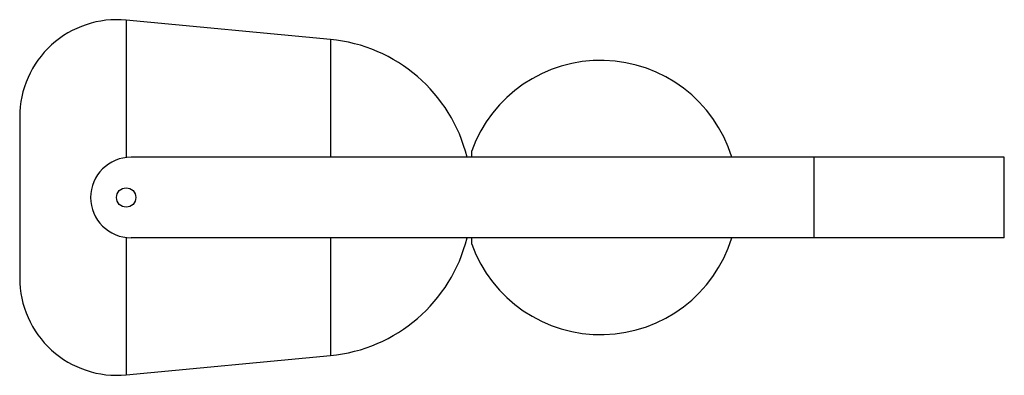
# Paper-space layout '_Derecha' of a CAD drawing. Header units: millimetres. Extents: x -200 to 105, y -55 to 55.
import ezdxf

# ---------------------------------------------------------------- set-up
doc = ezdxf.new("R2010")
doc.units = ezdxf.units.MM

psp = doc.layouts.new('_Derecha')

# ---------------------------------------------------------------- linework, layer by layer
at = {"color": 7, "linetype": 'Continuous', "lineweight": 25}
for p, q in [((-103.77, 49), (-167.02, 55)), ((-200, 25), (-200, -25)), ((104.98, 12.5), (-165.52, 12.5)), ((-60, 12.5), (-60, 14.5)), ((45.98, 12.5), (45.98, -12.5)), ((104.98, -12.5), (104.98, 12.5)), ((104.98, -12.5), (-165.52, -12.5)), ((-60, -14.5), (-60, -12.5)), ((-167.02, -55), (-103.77, -49))]:
    psp.add_line(p, q, dxfattribs=at)
at = {"color": 8, "linetype": 'Continuous', "lineweight": 25}
for p, q in [((-167.02, 55), (-167.02, 12.41)), ((-103.77, 49), (-103.77, 12.5)), ((-167.02, -12.41), (-167.02, -55)), ((-103.77, -12.5), (-103.77, -49))]:
    psp.add_line(p, q, dxfattribs=at)
at = {"color": 7, "linetype": 'Continuous', "lineweight": 25}
psp.add_circle((-167.02, 0), 3, dxfattribs=at)
for centre, radius, start, end in [((-169.87, 25), 30.13, 84.581, 180), ((-108.34, 0.87), 48.34, 13.9165, 84.581), ((-20.05, 0), 42.5, 17.1046, 160.0516), ((-165.52, 0), 12.5, 90, 270), ((-108.34, -0.87), 48.34, 275.419, 346.0835), ((-20.05, 0), 42.5, 199.9484, 342.8954), ((-169.87, -25), 30.13, 180, 275.419)]:
    psp.add_arc(centre, radius, start, end, dxfattribs=at)

doc.saveas('drawing.dxf')
